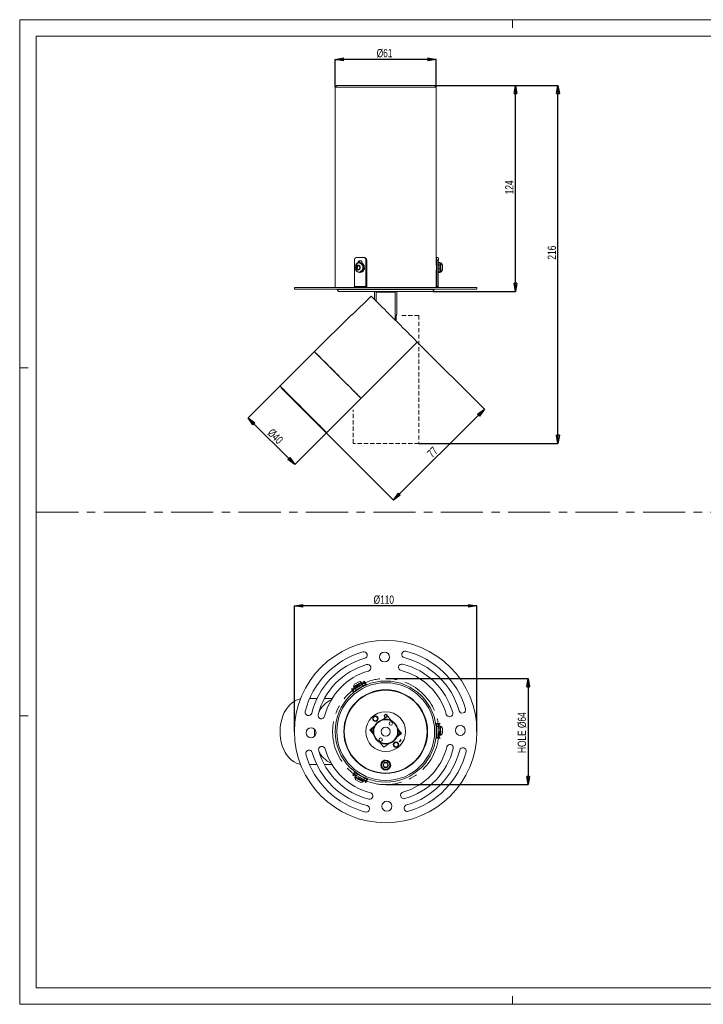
# Model space of a CAD drawing. Header units: millimetres. Extents: x 0 to 841, y 0 to 594.
# Tile 1 of 3: x 0 to 412, y 0 to 594. Entities that reach past the tile are written whole.
import ezdxf

# ---------------------------------------------------------------- set-up
doc = ezdxf.new("R2010")
doc.units = ezdxf.units.MM
doc.header["$LTSCALE"] = 2
doc.header["$PDSIZE"] = -1
doc.linetypes.add('CENTERX2', pattern=[20.32, 12.7, -2.54, 2.54, -2.54])
doc.linetypes.add('HIDDEN', pattern=[1.905, 1.27, -0.635])
for name, color, linetype, lineweight in [('DGA-lighting', 7, 'Continuous', 0), ('DGA-quote', 251, 'Continuous', 0), ('DGA-txt', 7, 'Continuous', 0)]:
    doc.layers.add(name, color=color, linetype=linetype, lineweight=lineweight)
doc.styles.add('SLDTEXTSTYLE0', font='TXT', dxfattribs={"width": 0.75})
doc.dimstyles.new('SLDDIMSTYLE0', dxfattribs={"dimtxt": 5, "dimasz": 5, "dimexe": 0, "dimexo": 0.0625, "dimgap": 1.25, "dimtad": 1, "dimdec": 0, "dimrnd": 1e-09, "dimzin": 12, "dimdsep": 46, "dimtxsty": 'SLDTEXTSTYLE0', "dimblk1": 'CLOSED', "dimblk2": 'CLOSED', "dimsah": 1, "dimcen": 0.09, "dimadec": 0, "dimazin": 3, "dimtfac": 1, "dimtdec": 0, "dimtofl": 0, "dimtmove": 0, "dimatfit": 3, "dimldrblk": 'CLOSED', "dimfxl": 1, "dimfrac": 2, "dimtolj": 1, "dimtzin": 12, "dimarcsym": 0})

# ---------------------------------------------------------------- blocks, each defined once
blk = doc.blocks.new('_CLOSED')
at = {"color": 0, "linetype": 'ByBlock', "lineweight": -2}
for p, q in [((-1, 0.166667), (0, 0)), ((-1, 0.166667), (-1, -0.166667)), ((0, 0), (-1, -0.166667)), ((0, 0), (-1, 0))]:
    blk.add_line(p, q, dxfattribs=at)
blk = doc.blocks.new('*D12')
at = {"layer": 'Defpoints', "color": 0, "transparency": 16777216}
for p in [(220.63, 196.51), (220.63, 132.51), (306.49, 132.51)]:
    blk.add_point(p, dxfattribs=at)
at = {"layer": 'DGA-quote', "color": 0, "lineweight": -2, "transparency": 16777216}
for p, q in [((220.69, 196.51), (306.49, 196.51)), ((306.49, 191.51), (306.49, 137.51)), ((220.69, 132.51), (306.49, 132.51))]:
    blk.add_line(p, q, dxfattribs=at)
at = {"layer": 'DGA-quote', "color": 0, "lineweight": -2, "transparency": 16777216, "xscale": 5, "yscale": 5, "zscale": 5}
for p, rotation in [((306.49, 196.51), 90), ((306.49, 132.51), 270)]:
    blk.add_blockref('_CLOSED', p, dxfattribs=dict(at, rotation=rotation))
at = {"layer": 'DGA-quote', "color": 0, "transparency": 16777216, "insert": (300.24, 163.88), "char_height": 5, "attachment_point": 2, "rotation": 90, "style": 'SLDTEXTSTYLE0'}
blk.add_mtext('\\A1;HOLE %%c64', dxfattribs=at)
blk = doc.blocks.new('*D13')
at = {"layer": 'Defpoints', "color": 0, "transparency": 16777216}
for p in [(165.63, 240.38), (165.63, 164.51), (275.63, 164.51)]:
    blk.add_point(p, dxfattribs=at)
at = {"layer": 'DGA-quote', "color": 0, "lineweight": -2, "transparency": 16777216}
for p, q in [((165.63, 164.58), (165.63, 240.38)), ((270.63, 240.38), (170.63, 240.38)), ((275.63, 164.58), (275.63, 240.38))]:
    blk.add_line(p, q, dxfattribs=at)
at = {"layer": 'DGA-quote', "color": 0, "lineweight": -2, "transparency": 16777216, "xscale": 5, "yscale": 5, "zscale": 5, "rotation": 180}
blk.add_blockref('_CLOSED', (165.63, 240.38), dxfattribs=at)
at = {"layer": 'DGA-quote', "color": 0, "lineweight": -2, "transparency": 16777216, "xscale": 5, "yscale": 5, "zscale": 5}
blk.add_blockref('_CLOSED', (275.63, 240.38), dxfattribs=at)
at = {"layer": 'DGA-quote', "color": 0, "transparency": 16777216, "insert": (219.48, 246.63), "char_height": 5, "attachment_point": 2, "style": 'SLDTEXTSTYLE0'}
blk.add_mtext('\\A1;%%c110', dxfattribs=at)
blk = doc.blocks.new('*D14')
at = {"layer": 'Defpoints', "color": 0, "transparency": 16777216}
for p in [(250.13, 554.39), (324.49, 554.39), (240.53, 338.39)]:
    blk.add_point(p, dxfattribs=at)
at = {"layer": 'DGA-quote', "color": 0, "lineweight": -2, "transparency": 16777216}
for p, q in [((250.19, 554.39), (324.49, 554.39)), ((324.49, 343.39), (324.49, 549.39)), ((240.59, 338.39), (324.49, 338.39))]:
    blk.add_line(p, q, dxfattribs=at)
at = {"layer": 'DGA-quote', "color": 0, "lineweight": -2, "transparency": 16777216, "xscale": 5, "yscale": 5, "zscale": 5}
for p, rotation in [((324.49, 554.39), 90), ((324.49, 338.39), 270)]:
    blk.add_blockref('_CLOSED', p, dxfattribs=dict(at, rotation=rotation))
at = {"layer": 'DGA-quote', "color": 0, "transparency": 16777216, "insert": (318.24, 453.46), "char_height": 5, "attachment_point": 2, "rotation": 90, "style": 'SLDTEXTSTYLE0'}
blk.add_mtext('\\A1;216', dxfattribs=at)
blk = doc.blocks.new('*D15')
at = {"layer": 'Defpoints', "color": 0, "transparency": 16777216}
for p in [(156.92, 373.03), (137.69, 353.8), (185.06, 344.88)]:
    blk.add_point(p, dxfattribs=at)
at = {"layer": 'DGA-quote', "color": 0, "lineweight": -2, "transparency": 16777216}
for p, q in [((156.87, 372.98), (137.69, 353.8)), ((162.3, 329.19), (141.23, 350.27)), ((185.02, 344.84), (165.84, 325.66))]:
    blk.add_line(p, q, dxfattribs=at)
at = {"layer": 'DGA-quote', "color": 0, "lineweight": -2, "transparency": 16777216, "xscale": 5, "yscale": 5, "zscale": 5}
for p, rotation in [((137.69, 353.8), 135.0000000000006), ((165.84, 325.66), 315.0000000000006)]:
    blk.add_blockref('_CLOSED', p, dxfattribs=dict(at, rotation=rotation))
at = {"layer": 'DGA-quote', "color": 0, "transparency": 16777216, "insert": (155.9, 344.44), "char_height": 5, "attachment_point": 2, "rotation": 315, "style": 'SLDTEXTSTYLE0'}
blk.add_mtext('\\A1;%%c40', dxfattribs=at)
blk = doc.blocks.new('*D16')
at = {"layer": 'Defpoints', "color": 0, "transparency": 16777216}
for p in [(239.65, 399.47), (280.12, 359), (183.86, 345.66)]:
    blk.add_point(p, dxfattribs=at)
at = {"layer": 'DGA-quote', "color": 0, "lineweight": -2, "transparency": 16777216}
for p, q in [((239.69, 399.43), (280.12, 359)), ((228.85, 307.74), (276.58, 355.47)), ((183.9, 345.62), (225.32, 304.2))]:
    blk.add_line(p, q, dxfattribs=at)
at = {"layer": 'DGA-quote', "color": 0, "lineweight": -2, "transparency": 16777216, "xscale": 5, "yscale": 5, "zscale": 5}
for p, rotation in [((280.12, 359), 44.99999999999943), ((225.32, 304.2), 224.9999999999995)]:
    blk.add_blockref('_CLOSED', p, dxfattribs=dict(at, rotation=rotation))
at = {"layer": 'DGA-quote', "color": 0, "transparency": 16777216, "insert": (247.12, 334.84), "char_height": 5, "attachment_point": 2, "rotation": 45, "style": 'SLDTEXTSTYLE0'}
blk.add_mtext('\\A1;77', dxfattribs=at)
blk = doc.blocks.new('*D17')
at = {"layer": 'Defpoints', "color": 0, "transparency": 16777216}
for p in [(250.13, 554.39), (298.9, 554.39), (249.08, 429.99)]:
    blk.add_point(p, dxfattribs=at)
at = {"layer": 'DGA-quote', "color": 0, "lineweight": -2, "transparency": 16777216}
for p, q in [((250.19, 554.39), (298.9, 554.39)), ((298.9, 434.99), (298.9, 549.39)), ((249.14, 429.99), (298.9, 429.99))]:
    blk.add_line(p, q, dxfattribs=at)
at = {"layer": 'DGA-quote', "color": 0, "lineweight": -2, "transparency": 16777216, "xscale": 5, "yscale": 5, "zscale": 5}
for p, rotation in [((298.9, 554.39), 90), ((298.9, 429.99), 270)]:
    blk.add_blockref('_CLOSED', p, dxfattribs=dict(at, rotation=rotation))
at = {"layer": 'DGA-quote', "color": 0, "transparency": 16777216, "insert": (292.65, 492.84), "char_height": 5, "attachment_point": 2, "rotation": 90, "style": 'SLDTEXTSTYLE0'}
blk.add_mtext('\\A1;124', dxfattribs=at)
blk = doc.blocks.new('*D18')
at = {"layer": 'Defpoints', "color": 0, "transparency": 16777216}
for p in [(190.13, 570.06), (190.13, 553.39), (251.13, 553.39)]:
    blk.add_point(p, dxfattribs=at)
at = {"layer": 'DGA-quote', "color": 0, "lineweight": -2, "transparency": 16777216}
for p, q in [((190.13, 553.46), (190.13, 570.06)), ((246.13, 570.06), (195.13, 570.06)), ((251.13, 553.46), (251.13, 570.06))]:
    blk.add_line(p, q, dxfattribs=at)
at = {"layer": 'DGA-quote', "color": 0, "lineweight": -2, "transparency": 16777216, "xscale": 5, "yscale": 5, "zscale": 5, "rotation": 180}
blk.add_blockref('_CLOSED', (190.13, 570.06), dxfattribs=at)
at = {"layer": 'DGA-quote', "color": 0, "lineweight": -2, "transparency": 16777216, "xscale": 5, "yscale": 5, "zscale": 5}
blk.add_blockref('_CLOSED', (251.13, 570.06), dxfattribs=at)
at = {"layer": 'DGA-quote', "color": 0, "transparency": 16777216, "insert": (219.96, 576.31), "char_height": 5, "attachment_point": 2, "style": 'SLDTEXTSTYLE0'}
blk.add_mtext('\\A1;%%c61', dxfattribs=at)

msp = doc.modelspace()

# ---------------------------------------------------------------- linework, layer by layer
at = {"layer": 'DGA-lighting', "linetype": 'Continuous'}
for p, q in [((191.13, 554.39), (190.13, 553.39)), ((190.13, 553.39), (190.13, 432.49)), ((251.13, 553.39), (190.13, 553.39)), ((250.13, 554.39), (191.13, 554.39)), ((251.13, 553.39), (250.13, 554.39)), ((251.13, 445.91), (251.13, 553.39)), ((201.73, 432.99), (201.73, 448.99)), ((202.46, 445.97), (202.47, 445.97)), ((202.47, 445.96), (202.46, 445.97)), ((202.92, 446.57), (202.89, 446.61)), ((203.46, 445.59), (202.9, 444.49)), ((203.04, 450.49), (207.41, 450.49)), ((204.57, 445.59), (203.46, 445.59)), ((204.04, 445.59), (203.48, 444.49)), ((204.04, 447.38), (204.19, 447.38)), ((204.04, 447.19), (204.04, 447.38)), ((204.19, 447.22), (204.19, 447.38)), ((204.55, 447.24), (204.5, 447.24)), ((205.12, 444.49), (204.57, 445.59)), ((205.23, 447.49), (204.74, 447.49)), ((204.74, 447.23), (204.74, 447.49)), ((205.8, 446.84), (206.03, 447.1)), ((205.89, 446.77), (206.18, 447.1)), ((206.03, 447.1), (206.18, 447.1)), ((206.34, 446.32), (206.59, 446.61)), ((206.52, 447.1), (206.37, 447.1)), ((206.47, 447.05), (206.52, 447.1)), ((206.62, 446.99), (206.62, 446.96)), ((207.41, 450.49), (207.9, 450.49)), ((208.72, 448.99), (208.72, 432.99)), ((209.21, 448.99), (208.72, 448.99)), ((209.21, 448.99), (209.21, 432.99)), ((251.33, 445.99), (251.13, 445.99)), ((251.24, 448.99), (251.24, 445.99)), ((251.34, 450.49), (251.26, 450.49)), ((251.28, 446.99), (251.28, 445.99)), ((251.33, 446.99), (251.28, 446.99)), ((251.33, 442.99), (251.33, 446.99)), ((251.34, 450.49), (252.34, 450.49)), ((251.36, 432.99), (251.36, 448.99)), ((252.36, 448.99), (251.36, 448.99)), ((252.36, 432.99), (252.36, 448.99)), ((253.3, 447.49), (252.36, 447.49)), ((252.36, 447.38), (252.61, 447.38)), ((252.36, 445.97), (252.64, 445.97)), ((253.31, 447.38), (253.01, 447.38)), ((253.34, 445.97), (253.04, 445.97)), ((253.3, 447.38), (253.3, 447.49)), ((253.32, 445.97), (253.33, 446.61)), ((253.7, 447.24), (253.33, 447.03)), ((253.33, 445.97), (253.33, 446.27)), ((253.8, 447.24), (253.7, 447.24)), ((202.92, 442.41), (202.89, 442.37)), ((202.9, 444.49), (203.46, 443.39)), ((203.48, 444.49), (202.9, 444.49)), ((203.53, 441.98), (203.45, 441.88)), ((203.46, 443.39), (204.57, 443.39)), ((203.48, 444.49), (204.04, 443.39)), ((204.5, 441.74), (204.55, 441.74)), ((204.57, 443.39), (205.12, 444.49)), ((204.74, 441.75), (204.74, 441.49)), ((204.74, 441.49), (205.23, 441.49)), ((205.47, 441.42), (205.23, 441.49)), ((205.44, 441.94), (205.44, 441.6)), ((205.44, 441.6), (205.58, 441.6)), ((205.93, 441.6), (205.78, 441.6)), ((206.34, 442.66), (206.59, 442.37)), ((206.73, 443.35), (207.02, 443.01)), ((206.84, 445.29), (207.27, 445.29)), ((206.95, 444.49), (207.36, 444.49)), ((207.02, 443.01), (207.17, 443.01)), ((207.27, 445.29), (207.41, 445.29)), ((207.51, 443.01), (207.36, 443.01)), ((207.75, 445.29), (207.61, 445.29)), ((251.13, 432.49), (251.13, 443.07)), ((251.13, 442.99), (251.33, 442.99)), ((251.24, 442.99), (251.24, 432.99)), ((252.36, 443.69), (252.65, 443.69)), ((252.36, 441.88), (252.62, 441.88)), ((252.36, 441.49), (253.3, 441.49)), ((253.32, 441.88), (253.02, 441.88)), ((253.35, 443.69), (253.05, 443.69)), ((253.32, 442.24), (253.32, 442.35)), ((253.32, 442.34), (253.32, 441.88)), ((253.32, 441.96), (253.7, 441.74)), ((253.7, 441.74), (253.8, 441.74)), ((165.63, 432.49), (165.63, 431.49)), ((165.63, 432.49), (275.63, 432.49)), ((165.63, 431.49), (275.63, 431.49)), ((191.43, 431.49), (191.43, 431.29)), ((191.43, 431.29), (192.18, 429.99)), ((249.83, 431.29), (191.43, 431.29)), ((249.08, 429.99), (192.18, 429.99)), ((208.72, 432.99), (201.73, 432.99)), ((208.72, 432.99), (209.21, 432.99)), ((213.88, 429.99), (213.88, 425.24)), ((214.95, 429.59), (214.99, 429.99)), ((214.95, 424.17), (214.95, 429.59)), ((226.31, 429.59), (214.95, 429.59)), ((226.28, 429.99), (226.31, 429.59)), ((226.31, 429.59), (226.31, 412.81)), ((227.38, 416.57), (227.38, 429.99)), ((249.08, 429.99), (249.83, 431.29)), ((249.83, 431.29), (249.83, 431.49)), ((251.36, 432.99), (251.24, 432.99)), ((252.36, 432.99), (251.36, 432.99)), ((275.63, 431.49), (275.63, 432.49)), ((200.43, 415.92), (211.82, 427.3)), ((200.12, 416.23), (177.64, 393.74)), ((226.9, 412.22), (226.9, 414.09)), ((205.78, 365.6), (239.65, 399.47)), ((177.64, 393.74), (156.92, 373.03)), ((157.91, 372.04), (157.7, 371.82)), ((157.73, 371.79), (157.7, 371.82)), ((185.06, 344.88), (205.78, 365.6)), ((183.86, 345.66), (184.07, 345.87)), ((200.41, 190.5), (199.99, 190.24)), ((199.99, 190.24), (201.27, 188.09)), ((200.67, 190.07), (200.41, 190.5)), ((201.53, 190.58), (200.67, 190.07)), ((200.93, 189.64), (202.22, 190.41)), ((205.95, 194.39), (201.23, 191.57)), ((201.23, 191.57), (201.28, 191.48)), ((201.37, 191.07), (201.27, 191.01)), ((201.27, 191.01), (201.79, 190.15)), ((201.28, 191.48), (206, 194.31)), ((201.28, 191.48), (201.69, 191.26)), ((202.03, 191.46), (201.37, 191.07)), ((201.37, 191.07), (201.52, 190.81)), ((201.88, 190.21), (201.73, 190.47)), ((204.36, 194.61), (201.79, 193.07)), ((202.32, 191.64), (202.03, 191.46)), ((206.51, 192.98), (202.22, 190.41)), ((202.22, 190.41), (202.73, 189.55)), ((202.58, 191.79), (202.32, 191.64)), ((203.85, 192.55), (202.58, 191.79)), ((202.58, 191.79), (202.73, 191.53)), ((207.02, 192.12), (202.73, 189.55)), ((203.09, 190.93), (202.94, 191.19)), ((204.53, 192.96), (203.85, 192.55)), ((204.69, 192.7), (203.85, 192.55)), ((204.89, 192.36), (204.36, 191.69)), ((205.67, 193.64), (204.53, 192.96)), ((204.53, 192.96), (204.69, 192.7)), ((205.05, 192.1), (204.89, 192.36)), ((205.78, 193.71), (206.09, 193.89)), ((206, 194.31), (205.95, 194.39)), ((206.01, 193.84), (206, 194.31)), ((206.42, 194.09), (206.09, 193.89)), ((206.09, 193.89), (206.24, 193.63)), ((206.27, 191.42), (206.16, 191.61)), ((206.93, 193.23), (206.42, 194.09)), ((206.6, 193.03), (206.45, 193.29)), ((206.51, 192.98), (207.79, 193.75)), ((207.02, 192.12), (206.51, 192.98)), ((207.54, 194.18), (206.68, 193.66)), ((208.31, 192.89), (207.02, 192.12)), ((207.71, 194.86), (207.28, 194.61)), ((207.28, 194.61), (207.54, 194.18)), ((207.79, 193.75), (207.54, 194.18)), ((209, 192.71), (207.71, 194.86)), ((207.79, 193.75), (208.31, 192.89)), ((179.16, 184.41), (174.76, 184.41)), ((188.26, 184.41), (183.64, 184.41)), ((200.67, 190.07), (200.93, 189.64)), ((201.44, 188.78), (200.93, 189.64)), ((202.73, 189.55), (201.44, 188.78)), ((203.59, 190.06), (203.7, 189.88)), ((220.51, 173.02), (219.01, 171.84)), ((221.74, 174), (221.62, 173.9)), ((223.9, 171.26), (221.74, 174)), ((213.88, 167.79), (211.15, 165.63)), ((212.98, 166.44), (211.85, 165.55)), ((212.72, 166.87), (213.88, 167.79)), ((253.23, 169.53), (250.72, 169.49)), ((251.28, 166.5), (251.06, 166.49)), ((251.24, 169), (252.24, 169.01)), ((251.26, 167.5), (251.24, 169)), ((252.26, 167.51), (251.26, 167.5)), ((251.34, 162.5), (251.26, 167.5)), ((252.74, 169.02), (252.24, 169.01)), ((252.24, 169.01), (252.26, 167.51)), ((253.25, 168.03), (252.25, 168.01)), ((252.26, 167.91), (252.56, 167.91)), ((252.34, 162.51), (252.26, 167.51)), ((252.28, 166.49), (252.58, 166.5)), ((252.74, 169.02), (253.24, 169.03)), ((252.75, 168.02), (252.74, 169.02)), ((253.25, 167.92), (252.95, 167.92)), ((253.28, 166.51), (252.98, 166.5)), ((253.24, 169.03), (253.23, 169.53)), ((253.25, 167.92), (253.25, 168.03)), ((253.27, 167.15), (253.25, 167.92)), ((253.66, 167.79), (253.26, 167.55)), ((253.27, 166.81), (253.27, 167.15)), ((253.28, 166.53), (253.27, 166.81)), ((253.3, 165.03), (253.28, 166.51)), ((253.76, 167.79), (253.66, 167.79)), ((253.66, 167.79), (253.74, 162.29)), ((253.84, 162.29), (253.76, 167.79)), ((254.82, 163.55), (254.78, 166.55)), ((211.15, 165.63), (213.31, 162.9)), ((211.85, 165.55), (212.74, 164.42)), ((213.31, 162.9), (212.39, 164.06)), ((226.78, 160.22), (227.17, 160.85)), ((227.49, 161.33), (230.11, 163.4)), ((228.54, 162.16), (227.49, 161.33)), ((230.11, 163.4), (227.95, 166.13)), ((227.95, 166.13), (228.87, 164.97)), ((228.28, 162.59), (229.41, 163.48)), ((229.41, 163.48), (228.52, 164.61)), ((250.86, 160.49), (253.37, 160.53)), ((251.11, 163.5), (251.32, 163.5)), ((251.34, 162.5), (252.34, 162.51)), ((251.36, 161), (251.34, 162.5)), ((252.36, 161.01), (251.36, 161)), ((252.61, 164.22), (252.3, 165.01)), ((252.31, 164.21), (252.61, 164.22)), ((252.34, 162.51), (252.36, 161.01)), ((252.34, 162.4), (252.64, 162.41)), ((252.35, 162.01), (253.35, 162.03)), ((252.36, 161.01), (252.86, 161.02)), ((252.86, 161.02), (252.85, 162.02)), ((253.36, 161.03), (252.86, 161.02)), ((253.01, 164.23), (253.3, 165.03)), ((253.31, 164.23), (253.01, 164.23)), ((253.34, 162.42), (253.04, 162.42)), ((253.31, 164.23), (253.3, 165.03)), ((253.33, 162.91), (253.31, 164.23)), ((253.34, 162.78), (253.34, 162.42)), ((253.34, 162.51), (253.74, 162.29)), ((253.35, 162.03), (253.34, 162.42)), ((253.37, 160.53), (253.36, 161.03)), ((253.74, 162.29), (253.84, 162.29)), ((217.36, 157.77), (219.52, 155.03)), ((219.52, 155.03), (222.25, 157.19)), ((228.76, 158.29), (229.27, 159.1)), ((229.52, 158.94), (229.19, 158.4)), ((229.27, 159.1), (229.78, 159.9)), ((229.86, 159.47), (229.52, 158.94)), ((174.76, 144.61), (179.16, 144.61)), ((183.64, 144.61), (188.26, 144.61)), ((218.9, 144.35), (219.8, 145.83)), ((219.73, 142.83), (218.9, 144.35)), ((219.13, 144.35), (218.9, 144.35)), ((219.91, 145.63), (219.13, 144.35)), ((219.13, 144.35), (219.85, 143.03)), ((220.03, 147.2), (219.49, 147.2)), ((219.51, 147.1), (219.72, 147.11)), ((219.6, 147.17), (219.96, 147.18)), ((219.85, 143.03), (219.73, 142.83)), ((221.46, 142.8), (219.73, 142.83)), ((219.8, 145.83), (221.53, 145.79)), ((219.91, 145.63), (219.8, 145.83)), ((219.85, 143.03), (221.35, 143)), ((221.41, 145.6), (219.91, 145.63)), ((221.35, 143), (222.13, 144.28)), ((221.46, 142.8), (221.35, 143)), ((221.53, 145.79), (221.41, 145.6)), ((222.13, 144.28), (221.41, 145.6)), ((222.36, 144.28), (221.46, 142.8)), ((221.53, 145.79), (222.36, 144.28)), ((222.36, 144.28), (222.13, 144.28)), ((202.03, 140.34), (200.81, 138.15)), ((200.81, 138.15), (201.24, 137.91)), ((201.24, 137.91), (201.49, 138.34)), ((201.73, 138.78), (201.49, 138.34)), ((201.49, 138.34), (202.36, 137.86)), ((201.73, 138.78), (202.22, 139.65)), ((203.04, 138.05), (201.73, 138.78)), ((202.14, 136.95), (202.09, 136.86)), ((202.09, 136.86), (206.9, 134.19)), ((202.6, 138.29), (202.12, 137.42)), ((202.12, 137.42), (202.46, 137.23)), ((202.54, 137.19), (202.14, 136.95)), ((206.95, 134.28), (202.14, 136.95)), ((202.22, 139.65), (203.53, 138.93)), ((202.46, 137.23), (202.6, 137.49)), ((202.77, 137.06), (202.46, 137.23)), ((202.95, 138.11), (202.8, 137.84)), ((202.89, 136.99), (204.04, 136.35)), ((203.53, 138.93), (203.04, 138.05)), ((203.04, 138.05), (207.41, 135.62)), ((203.53, 138.93), (207.9, 136.49)), ((204.53, 137.22), (204.38, 136.96)), ((204.38, 136.96), (205.23, 136.84)), ((204.5, 138.62), (204.4, 138.44)), ((207.02, 136.98), (207.13, 137.17)), ((202.7, 135.38), (205.32, 133.92)), ((204.04, 136.35), (204.19, 136.61)), ((204.04, 136.35), (204.74, 135.96)), ((204.19, 136.61), (204.74, 135.96)), ((204.74, 135.96), (206.03, 135.24)), ((206.03, 135.24), (206.18, 135.5)), ((206.03, 135.24), (206.3, 135.1)), ((206.3, 135.1), (206.59, 134.93)), ((206.52, 136.12), (206.37, 135.85)), ((206.59, 134.93), (207.27, 134.56)), ((206.9, 134.19), (206.95, 134.28)), ((206.95, 134.28), (206.94, 134.74)), ((207.27, 134.56), (207.41, 134.82)), ((207.27, 134.56), (207.36, 134.5)), ((207.36, 134.5), (207.85, 135.38)), ((207.41, 135.62), (207.9, 136.49)), ((208.72, 134.89), (207.41, 135.62)), ((207.6, 134.94), (208.48, 134.45)), ((207.75, 135.43), (207.61, 135.17)), ((207.9, 136.49), (209.21, 135.76)), ((208.48, 134.45), (208.23, 134.02)), ((208.23, 134.02), (208.67, 133.77)), ((208.48, 134.45), (208.72, 134.89)), ((208.67, 133.77), (209.89, 135.97)), ((209.21, 135.76), (208.72, 134.89))]:
    msp.add_line(p, q, dxfattribs=at)
at = {"layer": 'DGA-lighting', "linetype": 'Continuous', "flags": 128}
for points in [[(202.09, 444.49), (202.22, 445.39), (202.6, 446.18), (203.18, 446.8), (203.91, 447.16), (204.7, 447.23), (205.46, 447.01), (206.12, 446.52), (206.61, 445.8), (206.87, 444.95), (206.87, 444.04), (206.61, 443.18), (206.12, 442.47), (205.46, 441.97), (204.7, 441.75), (203.91, 441.83), (203.18, 442.19), (202.6, 442.8), (202.22, 443.6), (202.09, 444.49)], [(202.36, 445.75), (202.38, 445.8), (202.46, 445.97)], [(202.7, 444.49), (202.8, 445.07), (203.08, 445.55), (203.51, 445.88), (204.01, 445.99), (204.51, 445.88), (204.94, 445.55), (205.22, 445.07), (205.32, 444.49), (205.22, 443.92), (204.94, 443.43), (204.51, 443.11), (204.01, 442.99), (203.51, 443.11), (203.08, 443.43), (202.8, 443.92), (202.7, 444.49)], [(203.86, 447.32), (203.93, 447.61), (204.24, 448.12), (204.69, 448.47), (205.23, 448.59), (205.76, 448.47), (206.21, 448.12), (206.52, 447.61), (206.62, 446.99)], [(251.33, 446.99), (251.32, 447.61), (251.32, 448.12), (251.31, 448.47), (251.3, 448.59), (251.29, 448.47), (251.28, 448.12), (251.28, 447.61), (251.28, 446.99)], [(251.28, 442.99), (251.28, 442.38), (251.28, 441.86), (251.29, 441.51), (251.3, 441.39), (251.31, 441.51), (251.32, 441.86), (251.32, 442.38), (251.33, 442.99)], [(253.32, 443.69), (253.32, 443.92), (253.32, 444.43)], [(253.34, 443.69), (253.34, 444.08), (253.34, 444.52)], [(201.73, 432.99), (201.73, 432.9), (201.71, 432.8), (201.69, 432.72), (201.66, 432.64), (201.62, 432.58), (201.58, 432.53), (201.54, 432.5), (201.49, 432.49)], [(208.48, 432.49), (208.53, 432.5), (208.57, 432.53), (208.61, 432.58), (208.65, 432.64), (208.68, 432.72), (208.7, 432.8), (208.72, 432.9), (208.72, 432.99)], [(209.17, 432.49), (209.19, 432.7), (209.21, 432.99)], [(251.32, 432.49), (251.27, 432.7), (251.24, 432.99)], [(251.36, 432.99), (251.39, 432.7), (251.45, 432.49)], [(211.82, 427.3), (212.25, 426.87), (212.88, 426.25), (213.67, 425.45), (214.63, 424.49), (215.74, 423.38), (216.98, 422.14), (218.35, 420.78), (219.81, 419.31), (221.35, 417.77), (222.95, 416.17), (224.58, 414.54), (226.23, 412.89), (227.87, 411.25), (229.48, 409.64), (231.03, 408.09), (232.51, 406.61), (233.9, 405.22), (235.17, 403.95), (236.31, 402.81), (237.3, 401.82), (238.13, 400.99), (238.79, 400.33), (239.26, 399.86), (239.55, 399.57), (239.65, 399.47)], [(200.43, 415.92), (200.3, 416.06), (200.2, 416.15), (200.14, 416.21), (200.12, 416.23)], [(177.64, 393.74), (177.64, 393.74), (177.79, 393.59), (178.13, 393.25), (178.67, 392.71), (179.39, 392), (180.28, 391.11), (181.33, 390.05), (182.52, 388.86), (183.85, 387.53), (185.28, 386.1), (186.81, 384.57), (188.4, 382.98), (190.04, 381.34), (191.71, 379.67)], [(205.78, 365.6), (205.73, 365.65), (205.49, 365.89), (205.06, 366.32), (204.44, 366.94), (203.64, 367.74), (202.68, 368.7), (201.56, 369.82), (200.3, 371.08), (198.92, 372.46), (197.44, 373.94), (195.88, 375.5), (194.27, 377.11), (192.61, 378.77), (190.94, 380.44), (189.29, 382.09), (187.67, 383.72), (186.1, 385.28), (184.61, 386.77), (183.23, 388.16), (181.96, 389.42), (180.83, 390.56), (179.85, 391.53), (179.03, 392.35), (178.4, 392.98), (177.95, 393.43), (177.7, 393.68), (177.64, 393.74)], [(191.71, 379.67), (193.37, 378.01), (195.01, 376.37), (196.61, 374.77), (198.13, 373.25), (199.57, 371.81), (200.89, 370.49), (202.09, 369.29), (203.14, 368.24), (204.03, 367.35), (204.75, 366.63), (205.28, 366.1), (205.63, 365.76), (205.77, 365.61), (205.78, 365.6)], [(185.06, 344.88), (185.01, 344.93), (184.77, 345.17), (184.34, 345.6), (183.72, 346.22), (182.93, 347.02), (181.96, 347.98), (180.84, 349.1), (179.58, 350.36), (178.21, 351.74), (176.73, 353.22), (175.17, 354.78), (173.55, 356.4), (171.89, 358.05), (170.23, 359.72), (168.57, 361.37), (166.95, 363), (165.38, 364.56), (163.89, 366.05), (162.51, 367.44), (161.24, 368.71), (160.11, 369.84), (159.13, 370.82), (158.32, 371.63), (157.68, 372.26), (157.23, 372.71), (156.98, 372.96), (156.92, 373.03)], [(183.86, 345.66), (183.77, 345.75), (183.49, 346.03), (183.01, 346.51), (182.35, 347.17), (181.51, 348.01), (180.51, 349.01), (179.36, 350.16), (178.08, 351.44), (176.69, 352.83), (175.22, 354.3), (173.67, 355.85), (172.08, 357.44), (170.47, 359.05), (168.87, 360.65), (167.29, 362.23), (165.77, 363.75), (164.32, 365.2), (162.97, 366.55), (161.74, 367.78), (160.65, 368.87), (159.71, 369.81), (158.93, 370.59), (158.34, 371.18), (157.94, 371.58), (157.73, 371.79)], [(169.3, 144.76), (168.57, 144.91), (166.95, 145.45), (165.38, 146.26), (163.89, 147.33), (162.51, 148.64), (161.24, 150.17), (160.11, 151.9), (159.13, 153.81), (158.32, 155.87), (157.68, 158.05), (157.23, 160.32), (156.98, 162.65), (156.92, 165.01), (157.06, 167.35), (157.4, 169.66), (157.92, 171.9), (158.63, 174.04), (159.52, 176.04), (160.56, 177.87), (161.75, 179.52), (163.07, 180.96), (164.5, 182.17), (166.03, 183.13), (167.62, 183.83), (169.26, 184.26), (169.3, 184.27)], [(177.68, 166), (177.64, 163.92), (177.78, 161.7)]]:
    msp.add_lwpolyline(points, dxfattribs=at)
at = {"layer": 'DGA-lighting', "linetype": 'Continuous'}
for centre, radius in [((220.63, 164.51), 55), ((219.92, 209.51), 3), ((220.63, 164.51), 30.5), ((220.63, 164.51), 29.5), ((220.63, 164.51), 25.25), ((220.63, 164.51), 25), ((220.63, 164.51), 12), ((214.43, 172.36), 1.65), ((214.43, 172.36), 1.5), ((214.43, 172.36), 1.3), ((220.63, 174.01), 1), ((220.63, 174.01), 0.7), ((175.63, 163.8), 3), ((220.63, 164.51), 7.2), ((220.63, 164.51), 2.75), ((223.68, 169.38), 1.05), ((265.62, 165.22), 3), ((217.57, 159.64), 1.05), ((226.83, 156.67), 1.65), ((226.83, 156.67), 1.5), ((226.83, 156.67), 1.3), ((220.63, 144.31), 3), ((220.63, 144.31), 2.72), ((220.63, 144.31), 2.53), ((221.34, 119.52), 3)]:
    msp.add_circle(centre, radius, dxfattribs=at)
for centre, radius, start, end in [((203.14, 449.08), 1.41, 94.1126, 183.59286), ((204.84, 444.94), 2.57, 108.04485, 139.35759), ((205.83, 447.12), 1.49, 103.88975, 167.42086), ((204.38, 444.68), 2.57, 355.89945, 86.39504), ((204.73, 445.12), 2.37, 56.68108, 89.74569), ((205.22, 445.12), 2.37, 56.68108, 89.74569), ((204.23, 444.58), 3.12, 13.24295, 40.73138), ((204.72, 444.58), 3.12, 13.24295, 40.73138), ((207.31, 449.08), 1.41, 356.40702, 85.88751), ((207.8, 449.08), 1.41, 356.40702, 85.88751), ((275.02, 449.37), 23.78, 177.28841, 180.90316), ((227.59, 449.37), 23.78, 359.09649, 2.71194), ((228.59, 449.37), 23.78, 359.09649, 2.71194), ((230.49, 446.38), 22.84, 0.5852, 2.51738), ((84.92, 444.53), 168.43, 359.98683, 0.4899), ((194.53, 444.49), 59.23, 357.33911, 2.66089), ((215.96, 445.27), 37.9, 358.82462, 2.98383), ((228.53, 444.85), 26.29, 359.21784, 2.48068), ((205.19, 444.37), 3.04, 201.85879, 220.91857), ((204.75, 443.86), 2.37, 236.68103, 269.74577), ((204.35, 444.33), 2.6, 274.20474, 3.50076), ((205.23, 442.64), 1.25, 247.06302, 303.48508), ((204.64, 444.05), 2.57, 288.0448, 319.3577), ((205.13, 444.05), 2.57, 288.0448, 319.3577), ((204.02, 444.48), 3.34, 333.90068, 0.15763), ((204.51, 444.48), 3.34, 333.90068, 0.15763), ((250.84, 441.84), 2.49, 352.07017, 1.07657), ((133.64, 444.13), 119.7, 359.15676, 359.78924), ((209.2, 443.82), 44.65, 357.33069, 0.86086), ((228.37, 444.14), 26.45, 357.53269, 0.77535), ((252.86, 432.99), 0.5, 179.99646, 269.99639), ((220.63, 164.51), 50, 105.90431, 165.90431), ((220.63, 164.51), 46, 105.90431, 165.90431), ((207.48, 210.68), 2, 285.90431, 105.90431), ((232.32, 211.07), 2, 75.90431, 255.90431), ((220.63, 164.51), 46, 15.90431, 75.90431), ((220.63, 164.51), 50, 15.90431, 75.90431), ((220.63, 164.51), 42, 105.90431, 165.90431), ((209.67, 202.98), 2, 285.90431, 105.90431), ((230.37, 203.31), 2, 75.90431, 255.90431), ((220.63, 164.51), 42, 15.90431, 75.90431), ((220.63, 164.51), 38, 105.90431, 165.90431), ((220.63, 164.51), 38, 15.90431, 75.90431), ((203.23, 191.68), 2, 135.97374, 183.15451), ((204.91, 192.68), 2, 58.65412, 105.83489), ((194.37, 169.53), 15.56, 115.03588, 155.18189), ((194.16, 169.73), 15.29, 114.66281, 155.55497), ((266.79, 177.67), 2, 195.90431, 15.90431), ((174.07, 176.2), 2, 165.90431, 345.90431), ((181.83, 174.26), 2, 165.90431, 345.90431), ((259.1, 175.48), 2, 195.90431, 15.90431), ((211.15, 165.63), 2, 308.30105, 38.30105), ((220.63, 164.51), 7.5, 330.71047, 237.89516), ((252.85, 166), 2, 15.97374, 63.15451), ((205.7, 164.51), 28.07, 176.96171, 185.74565), ((230.11, 163.4), 2, 128.30105, 218.30105), ((252.88, 164.04), 2, 298.65412, 345.83489), ((182.16, 153.55), 2, 15.90431, 195.90431), ((220.63, 164.51), 7.5, 237.89516, 325.07984), ((220.63, 164.51), 38, 285.90431, 345.90431), ((259.42, 154.77), 2, 345.90431, 165.90431), ((267.18, 152.82), 2, 345.90431, 165.90431), ((174.47, 151.36), 2, 15.90431, 195.90431), ((220.63, 164.51), 50, 195.90431, 255.90431), ((220.63, 164.51), 46, 195.90431, 255.90431), ((220.63, 164.51), 42, 195.90431, 255.90431), ((194.14, 159.28), 15.26, 204.41072, 245.37151), ((194.35, 159.48), 15.53, 204.78435, 244.99787), ((220.63, 164.51), 38, 195.90431, 255.90431), ((220.63, 164.51), 42, 285.90431, 345.90431), ((220.63, 164.51), 46, 285.90431, 345.90431), ((220.63, 164.51), 50, 285.90431, 345.90431), ((204.09, 136.82), 2, 178.65412, 225.83489), ((205.81, 135.86), 2, 255.97374, 303.15451), ((210.89, 125.72), 2, 255.90431, 75.90431), ((231.59, 126.05), 2, 105.90431, 285.90431), ((208.94, 117.96), 2, 255.90431, 75.90431), ((233.78, 118.35), 2, 105.90431, 285.90431)]:
    msp.add_arc(centre, radius, start, end, dxfattribs=at)
for centre, major_axis, ratio, start_param, end_param in [((204.74, 444.49), (-0.82, 2.94), 0.719119, 0.588305, 0.680536), ((204.74, 444.49), (0, 3), 0.691458, 0, 0.269933), ((204.74, 444.49), (0.82, 2.94), 0.719119, 5.694881, 5.964813), ((205.23, 444.49), (2.36, -2.17), 0.879233, 1.592279, 1.862212), ((252.3, 444.49), (-0.86, 2.99), 0.261107, 5.153285, 5.423218), ((252.3, 444.49), (0, 3), 0.390736, 6.013253, 6.229303), ((253.3, 444.49), (0, 3), 0.359171, 0, 0.269933), ((253.3, 444.49), (0.84, 2.99), 0.232037, 0.850604, 1.120537), ((204.74, 444.49), (2.36, -2.17), 0.879233, 4.733872, 5.003804), ((204.74, 444.49), (3.17, 0), 0.946826, 4.712389, 4.982322), ((205.23, 444.49), (0, 3), 0.691458, 3.141593, 3.411525), ((204.74, 444.49), (2.36, 2.17), 0.879233, 4.690906, 4.960839), ((205.23, 444.49), (-0.82, 2.94), 0.719119, 3.729897, 3.99983), ((204.74, 444.49), (1.6, 2.72), 0.789246, 5.146606, 5.416539), ((205.23, 444.49), (-1.6, 2.72), 0.789246, 4.278172, 4.548105), ((252.3, 444.49), (-0.6, 1.6), 0.013837, 4.183601, 4.7072), ((252.3, 444.49), (-0.84, 2.99), 0.232037, 2.290989, 2.560921), ((252.3, 444.49), (-1.13, 3), 0.013837, 4.437267, 4.7072), ((253.3, 444.49), (0.86, 2.99), 0.261107, 3.731627, 4.00156), ((253.3, 444.49), (1.13, 3), 0.013837, 4.447645, 4.717578), ((203.85, 192.55), (2.57, 1.54), 0.375, 3.141593, 3.411525), ((204.36, 191.69), (2.57, 1.54), 0.375, 2.87166, 3.141593), ((203.85, 192.55), (3, 0.81), 0.246612, 3.996845, 4.266778), ((204.36, 191.69), (2.13, 2.27), 0.246612, 2.016407, 2.28634), ((203.85, 192.55), (3, 0.81), 0.246612, 0.58532, 0.855253), ((204.36, 191.69), (2.13, 2.27), 0.246612, 5.427933, 5.697866), ((252.3, 165.01), (-0.05, 3), 0.375, 6.013253, 6.283185), ((252.3, 165.01), (-0.9, 2.98), 0.246612, 5.158, 5.427933), ((253.3, 165.03), (-0.05, 3), 0.375, 0, 0.269933), ((253.3, 165.03), (0.8, 3.01), 0.246612, 0.855253, 1.125185), ((252.3, 165.01), (-0.9, 2.98), 0.246612, 2.28634, 2.556273), ((253.3, 165.03), (0.8, 3.01), 0.246612, 3.726912, 3.996845), ((204.74, 135.96), (2.2, -2.2), 0.246612, 3.726912, 3.996845), ((205.23, 136.84), (3.03, -0.71), 0.246612, 2.28634, 2.556273), ((204.74, 135.96), (2.2, -2.2), 0.246612, 0.855253, 1.125185), ((205.23, 136.84), (3.03, -0.71), 0.246612, 5.158, 5.427933), ((204.74, 135.96), (2.62, -1.46), 0.375, 0, 0.269933), ((205.23, 136.84), (2.62, -1.46), 0.375, 6.013253, 6.283185)]:
    msp.add_ellipse(centre, major_axis=major_axis, ratio=ratio, start_param=start_param, end_param=end_param, dxfattribs=at)
for points, knots in [([(254.8, 445.99), (254.76, 446.12), (254.67, 446.38), (254.44, 446.73), (254.15, 447.03), (253.92, 447.17), (253.8, 447.24)], [0, 0, 0, 0, 0.249697, 0.499596, 0.749701, 1, 1, 1, 1]), ([(253.8, 441.74), (253.92, 441.81), (254.15, 441.96), (254.44, 442.26), (254.67, 442.6), (254.76, 442.87), (254.8, 443)], [0, 0, 0, 0, 0.2502985, 0.5004047, 0.7503032, 1, 1, 1, 1]), ([(226.9, 414.09), (226.91, 414.36), (226.93, 414.9), (227.08, 415.63), (227.24, 416.2), (227.36, 416.55), (227.37, 416.56), (227.37, 416.57)], [0, 0, 0, 0, 0.204633, 0.408912, 0.622225, 0.842455, 1, 1, 1, 1])]:
    msp.add_open_spline(points, degree=3, knots=knots, dxfattribs=at)
at = {"layer": 'DGA-quote', "linetype": 'HIDDEN'}
for p, q in [((240.53, 415.59), (229.06, 415.59)), ((240.53, 415.59), (240.53, 338.39)), ((201.02, 338.39), (201.02, 358.57)), ((240.53, 338.39), (201.02, 338.39))]:
    msp.add_line(p, q, dxfattribs=at)
at = {"layer": 'DGA-quote', "linetype": 'CENTERX2'}
msp.add_line((10, 297), (831, 297), dxfattribs=at)
msp.add_circle((220.63, 164.51), 32, dxfattribs=at)
at = {"layer": 'DGA-txt'}
for points in [[(0, 0), (841, 0), (841, 594), (0, 594)], [(10, 10), (831, 10), (831, 584), (10, 584)]]:
    msp.add_lwpolyline(points, close=True, dxfattribs=at)
for points in [[(297, 594), (297, 589)], [(0, 384), (5, 384)], [(0, 174), (5, 174)], [(297, 0), (297, 5)]]:
    msp.add_lwpolyline(points, dxfattribs=at)

# ---------------------------------------------------------------- dimensions: what is measured, and where the dimension line sits
at = {"layer": 'DGA-quote'}
dim = msp.add_linear_dim(base=(190.13, 570.06), p1=(251.13, 553.39), p2=(190.13, 553.39), text='%%c<>', dimstyle='SLDDIMSTYLE0', dxfattribs=at)
dim.commit()
dim.dimension.update_dxf_attribs({"geometry": '*D18', "text_midpoint": (219.96, 570.06), "dimtype": 160})
for base, p1, p2, angle, picture, middle in [((324.49, 554.39), (240.53, 338.39), (250.13, 554.39), 90, '*D14', (324.49, 453.46)), ((298.9, 554.39), (249.08, 429.99), (250.13, 554.39), 90, '*D17', (298.9, 492.84)), ((280.12, 359), (183.86, 345.66), (239.65, 399.47), 45, '*D16', (251.54, 330.42))]:
    dim = msp.add_linear_dim(base=base, p1=p1, p2=p2, angle=angle, dimstyle='SLDDIMSTYLE0', dxfattribs=at)
    dim.commit()
    dim.dimension.update_dxf_attribs({"geometry": picture, "text_midpoint": middle, "dimtype": 160})
for base, p1, p2, angle, text, picture, middle in [((137.69, 353.8), (185.06, 344.88), (156.92, 373.03), 315, '%%c<>', '*D15', (151.48, 340.02)), ((165.63, 240.38), (275.63, 164.51), (165.63, 164.51), 0, '%%c<>', '*D13', (219.48, 240.38)), ((306.49, 132.51), (220.63, 196.51), (220.63, 132.51), 90, 'HOLE %%c<>', '*D12', (306.49, 163.88))]:
    dim = msp.add_linear_dim(base=base, p1=p1, p2=p2, angle=angle, text=text, dimstyle='SLDDIMSTYLE0', dxfattribs=at)
    dim.commit()
    dim.dimension.update_dxf_attribs({"geometry": picture, "text_midpoint": middle, "dimtype": 160})

doc.saveas('drawing.dxf')
